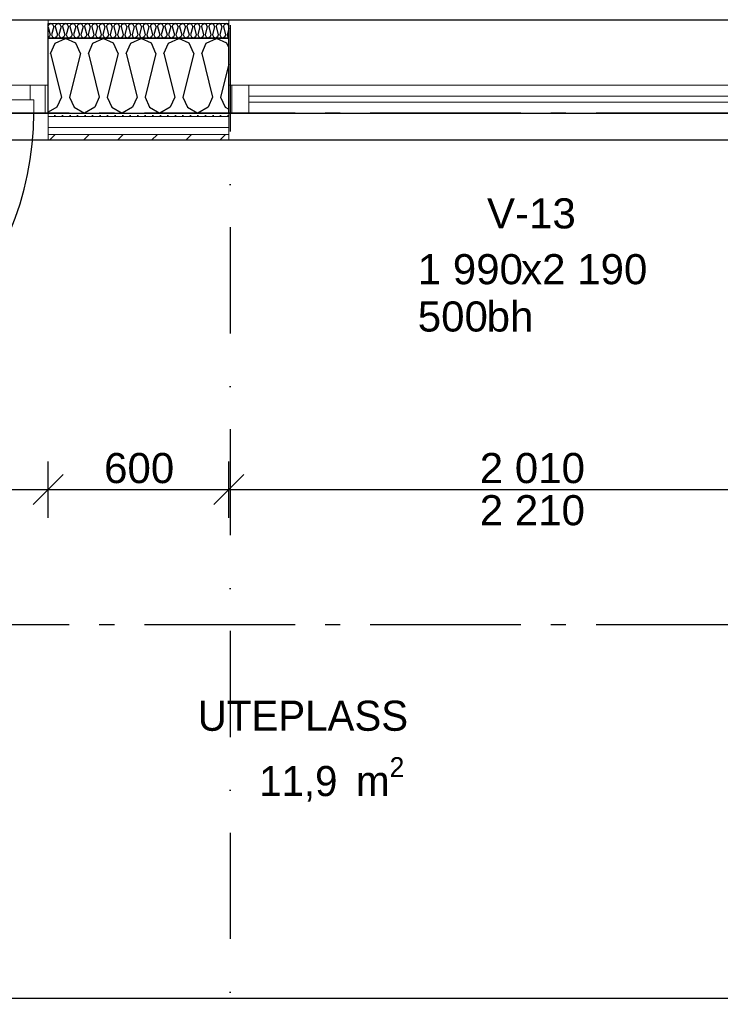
# Model space of a CAD drawing. Header units: millimetres. Extents: x -5000 to 341424, y -9235 to 550260.
# Tile 21 of 236: x 282870 to 285198, y 346511 to 349781. Entities that reach past the tile are written whole.
import ezdxf
from ezdxf.enums import TextEntityAlignment as Align

# ---------------------------------------------------------------- set-up
doc = ezdxf.new("R2010")
doc.units = ezdxf.units.MM
doc.header["$LTSCALE"] = 0.5
doc.header["$MEASUREMENT"] = 0
for name, pattern in [('Akselinje', [1500, 1000, -200, 100, -200]), ('Over snittplan', [260, 150, -50, 10, -50]), ('PLINE', [0]), ('Prikk & stiplet', [1340.555525, 705.555534, -352.777767, 0, -282.222223])]:
    doc.linetypes.add(name, pattern=pattern)
for name, color, linetype in [('232- Ikke-bærende yttervegger (Skravur)(Nye konstruksjoner)', 7, 'Continuous'), ('232- Ikke-bærende yttervegger(Nye konstruksjoner)', 7, 'Continuous'), ('244- Vinduer_ dører_ foldevegger(Nye konstruksjoner)', 7, 'Continuous'), ('255- Gulvoverflate(Nye konstruksjoner)', 7, 'Continuous'), ('82-- Modullinjer(Nye konstruksjoner)', 7, 'Continuous'), ('842-M___1_50 Målsetting bygning', 7, 'Continuous'), ('852- Snittmarkør', 7, 'Continuous'), ('852- Teknisk_symbolsk informasjon_ bygning(Nye konstruksjoner)', 7, 'Continuous'), ('862- M___Nettoareal(Nye konstruksjoner)', 7, 'Continuous'), ('862- M___Nettoareal(Polylinje)(Nye konstruksjoner)', 7, 'Continuous'), ('862- M___Nettoareal(Tekst)(Nye konstruksjoner)', 7, 'Continuous')]:
    doc.layers.add(name, color=color, linetype=linetype)
for name, color, linetype, lineweight in [('234- Vinduer_ dører_ porter(Nye konstruksjoner)', 7, 'Continuous', 0), ('235- Utvendig kledning og overflate(Nye konstruksjoner)', 7, 'Continuous', 0), ('236- Innvendig kledning og overflate(Nye konstruksjoner)', 7, 'Continuous', 0)]:
    doc.layers.add(name, color=color, linetype=linetype, lineweight=lineweight)
doc.styles.add('GENERATED_STYLE_1', font='txt')
doc.styles.add('GENERATED_STYLE_3', font='arial.ttf')
doc.styles.add('GENERATED_STYLE_5', font='arial.ttf')
doc.dimstyles.new('GENERATED_STYLE__2', dxfattribs={"dimtxt": 100, "dimasz": 95, "dimexe": 0.18, "dimexo": 0.0625, "dimgap": 0, "dimtad": 1, "dimtih": 1, "dimtoh": 1, "dimdec": 0, "dimzin": 0, "dimdsep": 46, "dimtxsty": 'GENERATED_STYLE_3', "dimblk": 'ARROWHEAD_6', "dimblk1": 'ARROWHEAD_6', "dimblk2": 'ARROWHEAD_6', "dimcen": 0.09, "dimse1": 1, "dimse2": 1, "dimclrd": 256, "dimclre": 256, "dimclrt": 256, "dimadec": 1, "dimazin": 0, "dimtfac": 1, "dimtdec": 4, "dimtmove": 0, "dimatfit": 3, "dimfxl": 1, "dimtolj": 1, "dimtzin": 0, "dimarcsym": 0})
pattern_1 = [(0, (0, 0), (0, 43.30127), [0, -25]), (0, (12.5, 21.65), (0, 43.30127), [0, -25])]

# ---------------------------------------------------------------- blocks, each defined once
blk = doc.blocks.new('LEILIGHET 4__1', base_point=(283768.6, 348580.7))
at = {"layer": '862- M___Nettoareal(Polylinje)(Nye konstruksjoner)', "flags": 128}
blk.add_lwpolyline([(286041, 356380.7), (277911, 356380.7), (277911, 348080.7), (281226, 348080.7), (281226, 349780.7), (286041, 349780.7)], close=True, dxfattribs=at)
at = {"layer": '862- M___Nettoareal(Tekst)(Nye konstruksjoner)', "style": 'GENERATED_STYLE_1'}
for tag, p in [('DUMMY_861', (280027.5, 358559.6)), ('ROOM_NAME', (279287.3, 358509.7)), ('DUMMY_862', (279287.3, 358371.3))]:
    blk.add_attdef(tag, text='', height=100, dxfattribs=at).set_placement(p, align=Align.TOP_LEFT)
blk = doc.blocks.new('UTEPLASS__27', base_point=(283776.8, 347380.7))
at = {"layer": '862- M___Nettoareal(Polylinje)(Nye konstruksjoner)', "linetype": 'PLINE', "flags": 128}
blk.add_lwpolyline([(285803, 349380.7), (281626, 349380.7), (281626, 346530.7), (285803, 346530.7)], close=True, dxfattribs=at)
at = {"layer": '862- M___Nettoareal(Tekst)(Nye konstruksjoner)', "insert": (283665.6, 347331.4), "char_height": 100, "attachment_point": 1, "style": 'GENERATED_STYLE_1'}
blk.add_mtext('\\A1;{\\pql;\\pt0,2300;\\fAvenir Light|b0|i0|c0|p0;\\W1.000000;11,9\\fAvenir Light|b0|i0|c0|p0;\\W1.000000;\\A1{\\H.66x;\\S^  ;}\\fAvenir Light|b0|i0|c0|p0;\\W1.000000; m\\fAvenir Light|b0|i0|c0|p0;\\W1.000000;\\A1{\\H.66x;\\S2^  ;}}', dxfattribs=at)
at = {"layer": '862- M___Nettoareal(Tekst)(Nye konstruksjoner)', "style": 'GENERATED_STYLE_1'}
for tag, p in [('DUMMY_861', (284091.6, 347568.9)), ('ROOM_NAME', (283461.9, 347519.1)), ('DUMMY_862', (283461.9, 347380.7))]:
    blk.add_attdef(tag, text='', height=100, dxfattribs=at).set_placement(p, align=Align.TOP_LEFT)
blk = doc.blocks.new('*X383')
at = {"layer": '232- Ikke-bærende yttervegger (Skravur)(Nye konstruksjoner)', "linetype": 'PLINE'}
for p, q in [((282965, 349759.5), (282967.3, 349764.5)), ((282967.3, 349764.5), (282973.9, 349767.7)), ((282980.6, 349764.5), (282973.9, 349767.7)), ((282983.5, 349758), (282980.6, 349764.5)), ((282988.6, 349758), (282991.6, 349764.5)), ((282991.6, 349764.5), (282998.2, 349767.7)), ((283004.9, 349764.5), (282998.2, 349767.7)), ((283007.8, 349758), (283004.9, 349764.5)), ((283012.9, 349758), (283015.9, 349764.5)), ((283015.9, 349764.5), (283022.5, 349767.7)), ((283029.1, 349764.5), (283022.5, 349767.7)), ((283032.1, 349758), (283029.1, 349764.5)), ((283037.2, 349758), (283040.2, 349764.5)), ((283040.2, 349764.5), (283046.8, 349767.7)), ((283053.4, 349764.5), (283046.8, 349767.7)), ((283056.4, 349758), (283053.4, 349764.5)), ((283061.5, 349758), (283064.4, 349764.5)), ((283064.4, 349764.5), (283071.1, 349767.7)), ((283077.7, 349764.5), (283071.1, 349767.7)), ((283080.7, 349758), (283077.7, 349764.5)), ((283085.8, 349758), (283088.7, 349764.5)), ((283088.7, 349764.5), (283095.4, 349767.7)), ((283102, 349764.5), (283095.4, 349767.7)), ((283104.9, 349758), (283102, 349764.5)), ((283110, 349758), (283113, 349764.5)), ((283113, 349764.5), (283119.6, 349767.7)), ((283126.3, 349764.5), (283119.6, 349767.7)), ((283129.2, 349758), (283126.3, 349764.5)), ((283134.3, 349758), (283137.3, 349764.5)), ((283137.3, 349764.5), (283143.9, 349767.7)), ((283150.5, 349764.5), (283143.9, 349767.7)), ((283153.5, 349758), (283150.5, 349764.5)), ((283158.6, 349758), (283161.6, 349764.5)), ((283161.6, 349764.5), (283168.2, 349767.7)), ((283174.8, 349764.5), (283168.2, 349767.7)), ((283177.8, 349758), (283174.8, 349764.5)), ((283182.9, 349758), (283185.8, 349764.5)), ((283185.8, 349764.5), (283192.5, 349767.7)), ((283199.1, 349764.5), (283192.5, 349767.7)), ((283202.1, 349758), (283199.1, 349764.5)), ((283207.2, 349758), (283210.1, 349764.5)), ((283210.1, 349764.5), (283216.8, 349767.7)), ((283223.4, 349764.5), (283216.8, 349767.7)), ((283226.4, 349758), (283223.4, 349764.5)), ((283231.5, 349758), (283234.4, 349764.5)), ((283234.4, 349764.5), (283241, 349767.7)), ((283247.7, 349764.5), (283241, 349767.7)), ((283250.6, 349758), (283247.7, 349764.5)), ((283255.7, 349758), (283258.7, 349764.5)), ((283258.7, 349764.5), (283265.3, 349767.7)), ((283272, 349764.5), (283265.3, 349767.7)), ((283274.9, 349758), (283272, 349764.5)), ((283280, 349758), (283283, 349764.5)), ((283283, 349764.5), (283289.6, 349767.7)), ((283296.2, 349764.5), (283289.6, 349767.7)), ((283299.2, 349758), (283296.2, 349764.5)), ((283304.3, 349758), (283307.3, 349764.5)), ((283307.3, 349764.5), (283313.9, 349767.7)), ((283320.5, 349764.5), (283313.9, 349767.7)), ((283323.5, 349758), (283320.5, 349764.5)), ((283328.6, 349758), (283331.5, 349764.5)), ((283331.5, 349764.5), (283338.2, 349767.7)), ((283344.8, 349764.5), (283338.2, 349767.7)), ((283347.8, 349758), (283344.8, 349764.5)), ((283352.9, 349758), (283355.8, 349764.5)), ((283355.8, 349764.5), (283362.4, 349767.7)), ((283369.1, 349764.5), (283362.4, 349767.7)), ((283372, 349758), (283369.1, 349764.5)), ((283377.1, 349758), (283380.1, 349764.5)), ((283380.1, 349764.5), (283386.7, 349767.7)), ((283393.4, 349764.5), (283386.7, 349767.7)), ((283396.3, 349758), (283393.4, 349764.5)), ((283401.4, 349758), (283404.4, 349764.5)), ((283404.4, 349764.5), (283411, 349767.7)), ((283417.6, 349764.5), (283411, 349767.7)), ((283420.6, 349758), (283417.6, 349764.5)), ((283425.7, 349758), (283428.7, 349764.5)), ((283428.7, 349764.5), (283435.3, 349767.7)), ((283441.9, 349764.5), (283435.3, 349767.7)), ((283444.9, 349758), (283441.9, 349764.5)), ((283450, 349758), (283452.9, 349764.5)), ((283452.9, 349764.5), (283459.6, 349767.7)), ((283466.2, 349764.5), (283459.6, 349767.7)), ((283469.2, 349758), (283466.2, 349764.5)), ((283474.3, 349758), (283477.2, 349764.5)), ((283477.2, 349764.5), (283483.9, 349767.7)), ((283490.5, 349764.5), (283483.9, 349767.7)), ((283493.4, 349758), (283490.5, 349764.5)), ((283498.5, 349758), (283501.5, 349764.5)), ((283501.5, 349764.5), (283508.1, 349767.7)), ((283514.8, 349764.5), (283508.1, 349767.7)), ((283517.7, 349758), (283514.8, 349764.5)), ((283522.8, 349758), (283525.8, 349764.5)), ((283525.8, 349764.5), (283532.4, 349767.7)), ((283539, 349764.5), (283532.4, 349767.7)), ((283542, 349758), (283539, 349764.5)), ((283547.1, 349758), (283550.1, 349764.5)), ((283550.1, 349764.5), (283556.7, 349767.7)), ((283563.3, 349764.5), (283556.7, 349767.7)), ((283565, 349760.9), (283563.3, 349764.5)), ((282965, 349755.4), (282971.4, 349729.9)), ((282971.4, 349729.9), (282968.4, 349723.4)), ((282983.5, 349758), (282976.5, 349729.9)), ((282976.5, 349729.9), (282979.5, 349723.4)), ((282988.6, 349758), (282995.7, 349729.9)), ((282995.7, 349729.9), (282992.7, 349723.4)), ((283007.8, 349758), (283000.8, 349729.9)), ((283000.8, 349729.9), (283003.7, 349723.4)), ((283012.9, 349758), (283020, 349729.9)), ((283020, 349729.9), (283017, 349723.4)), ((283032.1, 349758), (283025.1, 349729.9)), ((283025.1, 349729.9), (283028, 349723.4)), ((283037.2, 349758), (283044.2, 349729.9)), ((283044.2, 349729.9), (283041.3, 349723.4)), ((283056.4, 349758), (283049.3, 349729.9)), ((283049.3, 349729.9), (283052.3, 349723.4)), ((283061.5, 349758), (283068.5, 349729.9)), ((283068.5, 349729.9), (283065.6, 349723.4)), ((283080.7, 349758), (283073.6, 349729.9)), ((283073.6, 349729.9), (283076.6, 349723.4)), ((283085.8, 349758), (283092.8, 349729.9)), ((283092.8, 349729.9), (283089.8, 349723.4)), ((283104.9, 349758), (283097.9, 349729.9)), ((283097.9, 349729.9), (283100.9, 349723.4)), ((283110, 349758), (283117.1, 349729.9)), ((283117.1, 349729.9), (283114.1, 349723.4)), ((283129.2, 349758), (283122.2, 349729.9)), ((283122.2, 349729.9), (283125.1, 349723.4)), ((283134.3, 349758), (283141.4, 349729.9)), ((283141.4, 349729.9), (283138.4, 349723.4)), ((283153.5, 349758), (283146.5, 349729.9)), ((283146.5, 349729.9), (283149.4, 349723.4)), ((283158.6, 349758), (283165.6, 349729.9)), ((283165.6, 349729.9), (283162.7, 349723.4)), ((283177.8, 349758), (283170.7, 349729.9)), ((283170.7, 349729.9), (283173.7, 349723.4)), ((283182.9, 349758), (283189.9, 349729.9)), ((283189.9, 349729.9), (283187, 349723.4)), ((283202.1, 349758), (283195, 349729.9)), ((283195, 349729.9), (283198, 349723.4)), ((283207.2, 349758), (283214.2, 349729.9)), ((283214.2, 349729.9), (283211.3, 349723.4)), ((283226.4, 349758), (283219.3, 349729.9)), ((283219.3, 349729.9), (283222.3, 349723.4)), ((283231.5, 349758), (283238.5, 349729.9)), ((283238.5, 349729.9), (283235.5, 349723.4)), ((283250.6, 349758), (283243.6, 349729.9)), ((283243.6, 349729.9), (283246.6, 349723.4)), ((283255.7, 349758), (283262.8, 349729.9)), ((283262.8, 349729.9), (283259.8, 349723.4)), ((283274.9, 349758), (283267.9, 349729.9)), ((283267.9, 349729.9), (283270.8, 349723.4)), ((283280, 349758), (283287.1, 349729.9)), ((283287.1, 349729.9), (283284.1, 349723.4)), ((283299.2, 349758), (283292.2, 349729.9)), ((283292.2, 349729.9), (283295.1, 349723.4)), ((283304.3, 349758), (283311.3, 349729.9)), ((283311.3, 349729.9), (283308.4, 349723.4)), ((283323.5, 349758), (283316.4, 349729.9)), ((283316.4, 349729.9), (283319.4, 349723.4)), ((283328.6, 349758), (283335.6, 349729.9)), ((283335.6, 349729.9), (283332.7, 349723.4)), ((283347.8, 349758), (283340.7, 349729.9)), ((283340.7, 349729.9), (283343.7, 349723.4)), ((283352.9, 349758), (283359.9, 349729.9)), ((283359.9, 349729.9), (283356.9, 349723.4)), ((283372, 349758), (283365, 349729.9)), ((283365, 349729.9), (283368, 349723.4)), ((283377.1, 349758), (283384.2, 349729.9)), ((283384.2, 349729.9), (283381.2, 349723.4)), ((283396.3, 349758), (283389.3, 349729.9)), ((283389.3, 349729.9), (283392.2, 349723.4)), ((283401.4, 349758), (283408.5, 349729.9)), ((283408.5, 349729.9), (283405.5, 349723.4)), ((283420.6, 349758), (283413.6, 349729.9)), ((283413.6, 349729.9), (283416.5, 349723.4)), ((283425.7, 349758), (283432.7, 349729.9)), ((283432.7, 349729.9), (283429.8, 349723.4)), ((283444.9, 349758), (283437.8, 349729.9)), ((283437.8, 349729.9), (283440.8, 349723.4)), ((283450, 349758), (283457, 349729.9)), ((283457, 349729.9), (283454.1, 349723.4)), ((283469.2, 349758), (283462.1, 349729.9)), ((283462.1, 349729.9), (283465.1, 349723.4)), ((283474.3, 349758), (283481.3, 349729.9)), ((283481.3, 349729.9), (283478.3, 349723.4)), ((283493.4, 349758), (283486.4, 349729.9)), ((283486.4, 349729.9), (283489.4, 349723.4)), ((283498.5, 349758), (283505.6, 349729.9)), ((283505.6, 349729.9), (283502.6, 349723.4)), ((283517.7, 349758), (283510.7, 349729.9)), ((283510.7, 349729.9), (283513.6, 349723.4)), ((283522.8, 349758), (283529.9, 349729.9)), ((283529.9, 349729.9), (283526.9, 349723.4)), ((283542, 349758), (283535, 349729.9)), ((283535, 349729.9), (283537.9, 349723.4)), ((283547.1, 349758), (283554.1, 349729.9)), ((283554.1, 349729.9), (283551.2, 349723.4)), ((283565, 349752.9), (283559.3, 349729.9)), ((283559.3, 349729.9), (283562.2, 349723.4)), ((282968.4, 349723.4), (282965, 349721.5)), ((282979.5, 349723.4), (282986.1, 349719.7)), ((282992.7, 349723.4), (282986.1, 349719.7)), ((283003.7, 349723.4), (283010.4, 349719.7)), ((283017, 349723.4), (283010.4, 349719.7)), ((283028, 349723.4), (283034.7, 349719.7)), ((283041.3, 349723.4), (283034.7, 349719.7)), ((283052.3, 349723.4), (283058.9, 349719.7)), ((283065.6, 349723.4), (283058.9, 349719.7)), ((283076.6, 349723.4), (283083.2, 349719.7)), ((283089.8, 349723.4), (283083.2, 349719.7)), ((283100.9, 349723.4), (283107.5, 349719.7)), ((283114.1, 349723.4), (283107.5, 349719.7)), ((283125.1, 349723.4), (283131.8, 349719.7)), ((283138.4, 349723.4), (283131.8, 349719.7)), ((283149.4, 349723.4), (283156.1, 349719.7)), ((283162.7, 349723.4), (283156.1, 349719.7)), ((283173.7, 349723.4), (283180.3, 349719.7)), ((283187, 349723.4), (283180.3, 349719.7)), ((283198, 349723.4), (283204.6, 349719.7)), ((283211.3, 349723.4), (283204.6, 349719.7)), ((283222.3, 349723.4), (283228.9, 349719.7)), ((283235.5, 349723.4), (283228.9, 349719.7)), ((283246.6, 349723.4), (283253.2, 349719.7)), ((283259.8, 349723.4), (283253.2, 349719.7)), ((283270.8, 349723.4), (283277.5, 349719.7)), ((283284.1, 349723.4), (283277.5, 349719.7)), ((283295.1, 349723.4), (283301.7, 349719.7)), ((283308.4, 349723.4), (283301.7, 349719.7)), ((283319.4, 349723.4), (283326, 349719.7)), ((283332.7, 349723.4), (283326, 349719.7)), ((283343.7, 349723.4), (283350.3, 349719.7)), ((283356.9, 349723.4), (283350.3, 349719.7)), ((283368, 349723.4), (283374.6, 349719.7)), ((283381.2, 349723.4), (283374.6, 349719.7)), ((283392.2, 349723.4), (283398.9, 349719.7)), ((283405.5, 349723.4), (283398.9, 349719.7)), ((283416.5, 349723.4), (283423.2, 349719.7)), ((283429.8, 349723.4), (283423.2, 349719.7)), ((283440.8, 349723.4), (283447.4, 349719.7)), ((283454.1, 349723.4), (283447.4, 349719.7)), ((283465.1, 349723.4), (283471.7, 349719.7)), ((283478.3, 349723.4), (283471.7, 349719.7)), ((283489.4, 349723.4), (283496, 349719.7)), ((283502.6, 349723.4), (283496, 349719.7)), ((283513.6, 349723.4), (283520.3, 349719.7)), ((283526.9, 349723.4), (283520.3, 349719.7)), ((283537.9, 349723.4), (283544.6, 349719.7)), ((283551.2, 349723.4), (283544.6, 349719.7)), ((283562.2, 349723.4), (283565, 349721.8))]:
    blk.add_line(p, q, dxfattribs=at)
blk = doc.blocks.new('*X386')
at = {"layer": '232- Ikke-bærende yttervegger (Skravur)(Nye konstruksjoner)', "linetype": 'PLINE'}
for p, q in [((282973, 349668.9), (282988.3, 349702.5)), ((282988.3, 349702.5), (283022.5, 349718.7)), ((283056.8, 349702.5), (283022.5, 349718.7)), ((283072.1, 349668.9), (283056.8, 349702.5)), ((283098.4, 349668.9), (283113.7, 349702.5)), ((283113.7, 349702.5), (283148, 349718.7)), ((283182.2, 349702.5), (283148, 349718.7)), ((283197.5, 349668.9), (283182.2, 349702.5)), ((283223.9, 349668.9), (283239.2, 349702.5)), ((283239.2, 349702.5), (283273.4, 349718.7)), ((283307.7, 349702.5), (283273.4, 349718.7)), ((283323, 349668.9), (283307.7, 349702.5)), ((283349.3, 349668.9), (283364.6, 349702.5)), ((283364.6, 349702.5), (283398.9, 349718.7)), ((283433.1, 349702.5), (283398.9, 349718.7)), ((283448.4, 349668.9), (283433.1, 349702.5)), ((283474.8, 349668.9), (283490.1, 349702.5)), ((283490.1, 349702.5), (283524.3, 349718.7)), ((283558.6, 349702.5), (283524.3, 349718.7)), ((283565, 349688.4), (283558.6, 349702.5)), ((282973, 349668.9), (283009.3, 349523.4)), ((283072.1, 349668.9), (283035.7, 349523.4)), ((283098.4, 349668.9), (283134.8, 349523.4)), ((283197.5, 349668.9), (283161.1, 349523.4)), ((283223.9, 349668.9), (283260.2, 349523.4)), ((283323, 349668.9), (283286.6, 349523.4)), ((283349.3, 349668.9), (283385.7, 349523.4)), ((283448.4, 349668.9), (283412, 349523.4)), ((283474.8, 349668.9), (283511.1, 349523.4)), ((283565, 349633.4), (283537.5, 349523.4)), ((283009.3, 349523.4), (282994, 349489.8)), ((283035.7, 349523.4), (283051, 349489.8)), ((283134.8, 349523.4), (283119.5, 349489.8)), ((283161.1, 349523.4), (283176.4, 349489.8)), ((283260.2, 349523.4), (283245, 349489.8)), ((283286.6, 349523.4), (283301.9, 349489.8)), ((283385.7, 349523.4), (283370.4, 349489.8)), ((283412, 349523.4), (283427.3, 349489.8)), ((283511.1, 349523.4), (283495.9, 349489.8)), ((283537.5, 349523.4), (283552.8, 349489.8)), ((282994, 349489.8), (282965, 349473.6)), ((283051, 349489.8), (283085.2, 349470.7)), ((283119.5, 349489.8), (283085.2, 349470.7)), ((283176.4, 349489.8), (283210.7, 349470.7)), ((283245, 349489.8), (283210.7, 349470.7)), ((283301.9, 349489.8), (283336.1, 349470.7)), ((283370.4, 349489.8), (283336.1, 349470.7)), ((283427.3, 349489.8), (283461.6, 349470.7)), ((283495.9, 349489.8), (283461.6, 349470.7)), ((283552.8, 349489.8), (283565, 349483))]:
    blk.add_line(p, q, dxfattribs=at)
blk = doc.blocks.new('Vindustempel[59]', base_point=(284570, 349780.7))
at = {"layer": '852- Teknisk_symbolsk informasjon_ bygning(Nye konstruksjoner)', "char_height": 100, "attachment_point": 1, "style": 'GENERATED_STYLE_3'}
for s, insert in [('\\A1;{\\pql;\\pt0,50;\\fArial|b0|i0|c0|p0;\\W1.000000;1\xa0990\\fArial|b0|i0|c0|p0;\\W1.000000;\\A1{\\H.66x;\\S^  ;}\\fArial|b0|i0|c0|p0;\\W1.000000;\\fArial|b0|i0|c0|p0;\\W1.000000;\\A1{\\H.66x;\\S^  ;}}', (284192.5, 349002.1)), ('\\A1;{\\pql;\\pt0,50;\\fArial|b0|i0|c0|p0;\\W1.000000;x2\xa0190\\fArial|b0|i0|c0|p0;\\W1.000000;\\A1{\\H.66x;\\S^  ;}\\fArial|b0|i0|c0|p0;\\W1.000000;\\fArial|b0|i0|c0|p0;\\W1.000000;\\A1{\\H.66x;\\S^  ;}}', (284535.7, 349002.1)), ('\\A1;{\\pql;\\pt0,50;\\fArial|b0|i0|c0|p0;\\W1.000000;500\\fArial|b0|i0|c0|p0;\\W1.000000;\\A1{\\H.66x;\\S^  ;}\\fArial|b0|i0|c0|p0;\\W1.000000;\\fArial|b0|i0|c0|p0;\\W1.000000;\\A1{\\H.66x;\\S^  ;}}', (284192.5, 348845))]:
    blk.add_mtext(s, dxfattribs=dict(at, insert=insert))
at = {"layer": '852- Teknisk_symbolsk informasjon_ bygning(Nye konstruksjoner)', "style": 'GENERATED_STYLE_3'}
blk.add_attdef('AC_WIDO_ID', text='', height=100, dxfattribs=at).set_placement((284570, 349057.5), align=Align.BOTTOM_CENTER)
for tag, p in [('DUMMY_233', (284116.3, 349025)), ('DUMMY_235', (284116.3, 348867.8))]:
    blk.add_attdef(tag, text='', height=100, dxfattribs=at).set_placement(p, align=Align.TOP_RIGHT)
for tag, p in [('DUMMY_234', (284947.5, 349025)), ('strSillSuffix', (284421.3, 348845))]:
    blk.add_attdef(tag, text='', height=100, dxfattribs=at).set_placement(p, align=Align.TOP_LEFT)
blk = doc.blocks.new('Vindu[36]')
at = {"layer": '234- Vinduer_ dører_ porter(Nye konstruksjoner)', "linetype": 'PLINE'}
for p, q in [((285575, 349780.7), (283565, 349780.7)), ((283565, 349562.7), (283575, 349562.7)), ((283575, 349562.7), (283631, 349562.7)), ((283575, 349562.7), (283575, 349470.7)), ((283631, 349562.7), (283631, 349470.7)), ((283631, 349562.7), (285509, 349562.7)), ((285509, 349470.7), (285509, 349562.7)), ((285509, 349562.7), (285565, 349562.7)), ((285565, 349562.7), (285575, 349562.7)), ((285565, 349562.7), (285565, 349470.7)), ((283631, 349526.7), (285509, 349526.7)), ((285509, 349506.7), (283631, 349506.7)), ((283575, 349470.7), (283565, 349470.7)), ((283631, 349470.7), (283575, 349470.7)), ((285509, 349470.7), (283631, 349470.7)), ((285565, 349470.7), (285509, 349470.7)), ((285575, 349470.7), (285565, 349470.7)), ((285575, 349380.7), (283565, 349380.7))]:
    blk.add_line(p, q, dxfattribs=at)
at = {"layer": '235- Utvendig kledning og overflate(Nye konstruksjoner)', "linetype": 'PLINE'}
for p, q in [((283565, 349458.7), (283565, 349470.7)), ((285575, 349458.7), (285575, 349470.7)), ((283565, 349422.7), (283565, 349458.7)), ((285575, 349422.7), (285575, 349458.7)), ((283565, 349399.7), (283565, 349422.7)), ((283565, 349380.7), (283565, 349399.7)), ((285575, 349399.7), (285575, 349422.7)), ((285575, 349380.7), (285575, 349399.7))]:
    blk.add_line(p, q, dxfattribs=at)
at = {"layer": '236- Innvendig kledning og overflate(Nye konstruksjoner)', "linetype": 'PLINE'}
for p, q in [((283565, 349767.7), (283565, 349780.7)), ((285575, 349767.7), (285575, 349780.7)), ((283565, 349718.7), (283565, 349719.7)), ((285575, 349718.7), (285575, 349719.7))]:
    blk.add_line(p, q, dxfattribs=at)
at = {"layer": '244- Vinduer_ dører_ foldevegger(Nye konstruksjoner)', "linetype": 'PLINE'}
for p, q in [((283565, 349719.7), (283565, 349767.7)), ((285575, 349719.7), (285575, 349767.7)), ((283565, 349562.7), (283565, 349718.7)), ((285575, 349562.7), (285575, 349718.7)), ((283565, 349470.7), (283565, 349562.7)), ((283565, 349470.7), (283565, 349562.7)), ((285575, 349470.7), (285575, 349562.7)), ((285575, 349470.7), (285575, 349562.7))]:
    blk.add_line(p, q, dxfattribs=at)
at = {"layer": '852- Teknisk_symbolsk informasjon_ bygning(Nye konstruksjoner)'}
ref = blk.add_blockref('Vindustempel[59]', (284570, 349780.7), dxfattribs=at)
ref.add_attrib('AC_WIDO_ID', 'V-13', dxfattribs={"color": 7, "height": 100, "style": 'GENERATED_STYLE_3'}).set_placement((284570, 349057.5), align=Align.BOTTOM_CENTER)
ref.add_attrib('strSillSuffix', 'bh', dxfattribs={"color": 7, "height": 100, "style": 'GENERATED_STYLE_3'}).set_placement((284421.3, 348845), align=Align.TOP_LEFT)
blk = doc.blocks.new('Dørstempel[60]', base_point=(282410, 349780.7))
at = {"layer": '852- Teknisk_symbolsk informasjon_ bygning(Nye konstruksjoner)', "char_height": 100, "attachment_point": 1, "style": 'GENERATED_STYLE_3'}
for s, insert in [('\\A1;{\\pql;\\pt0,50;\\fArial|b0|i0|c0|p0;\\W1.000000;1\xa0090\\fArial|b0|i0|c0|p0;\\W1.000000;\\A1{\\H.66x;\\S^  ;}\\fArial|b0|i0|c0|p0;\\W1.000000;\\fArial|b0|i0|c0|p0;\\W1.000000;\\A1{\\H.66x;\\S^  ;}}', (282032.5, 349042)), ('\\A1;{\\pql;\\pt0,50;\\fArial|b0|i0|c0|p0;\\W1.000000;x2\xa0690\\fArial|b0|i0|c0|p0;\\W1.000000;\\A1{\\H.66x;\\S^  ;}\\fArial|b0|i0|c0|p0;\\W1.000000;\\fArial|b0|i0|c0|p0;\\W1.000000;\\A1{\\H.66x;\\S^  ;}}', (282375.7, 349042))]:
    blk.add_mtext(s, dxfattribs=dict(at, insert=insert))
at = {"layer": '852- Teknisk_symbolsk informasjon_ bygning(Nye konstruksjoner)', "style": 'GENERATED_STYLE_3'}
blk.add_attdef('AC_WIDO_ID', text='', height=100, dxfattribs=at).set_placement((282410, 349097.4), align=Align.BOTTOM_CENTER)
for tag, p in [('DUMMY_228', (281956.3, 349064.8)), ('DUMMY_230', (281956.3, 348907.7)), ('DUMMY_232', (281956.3, 348750.6))]:
    blk.add_attdef(tag, text='', height=100, dxfattribs=at).set_placement(p, align=Align.TOP_RIGHT)
for tag, p in [('DUMMY_229', (282787.5, 349064.8)), ('DUMMY_231', (282032.5, 348907.7)), ('DUMMY_233', (282032.5, 348750.6))]:
    blk.add_attdef(tag, text='', height=100, dxfattribs=at).set_placement(p, align=Align.TOP_LEFT)
blk = doc.blocks.new('Dør[19]')
at = {"layer": '234- Vinduer_ dører_ porter(Nye konstruksjoner)', "linetype": 'PLINE'}
for p, q in [((282965, 349780.7), (281855, 349780.7)), ((281865, 349562.7), (281855, 349562.7)), ((281855, 349470.7), (281855, 349562.7)), ((281865, 349562.7), (281865, 349470.7)), ((281915, 349562.7), (281865, 349562.7)), ((281915, 349562.7), (282905, 349562.7)), ((281915, 349514.7), (281915, 349562.7)), ((282905, 349562.7), (282905, 349514.7)), ((282955, 349562.7), (282905, 349562.7)), ((282955, 349562.7), (282965, 349562.7)), ((282955, 349470.7), (282955, 349562.7)), ((282965, 349470.7), (282965, 349562.7)), ((281903, 349470.7), (281903, 349514.7)), ((281903, 349514.7), (281915, 349514.7)), ((282905, 349514.7), (281915, 349514.7)), ((282905, 349514.7), (282917, 349514.7)), ((282917, 349514.7), (282917, 349470.7)), ((281865, 349470.7), (281855, 349470.7)), ((281865, 349470.7), (281903, 349470.7)), ((281903, 349370.7), (281903, 349470.7)), ((281903, 349470.7), (281947, 349470.7)), ((281947, 349470.7), (281947, 349370.7)), ((282917, 349470.7), (282955, 349470.7)), ((282955, 349470.7), (282965, 349470.7)), ((282965, 349380.7), (281855, 349380.7)), ((281947, 349370.7), (281903, 349370.7)), ((281925, 348556.7), (281925, 349370.7)), ((281903, 348456.7), (281903, 348556.7)), ((281903, 348556.7), (281947, 348556.7)), ((281947, 348556.7), (281947, 348456.7)), ((281947, 348456.7), (281903, 348456.7))]:
    blk.add_line(p, q, dxfattribs=at)
at = {"layer": '234- Vinduer_ dører_ porter(Nye konstruksjoner)', "linetype": 'PLINE', "flags": 128}
for points in [[(281903, 348556.7), (281903, 349370.7), (281925, 349370.7), (281925, 348556.7)], [(281925, 348556.7), (281925, 349370.7), (281947, 349370.7), (281947, 348556.7)]]:
    blk.add_lwpolyline(points, close=True, dxfattribs=at)
at = {"layer": '235- Utvendig kledning og overflate(Nye konstruksjoner)', "linetype": 'PLINE'}
for p, q in [((281855, 349458.7), (281855, 349470.7)), ((282965, 349458.7), (282965, 349470.7)), ((281855, 349422.7), (281855, 349458.7)), ((282965, 349422.7), (282965, 349458.7)), ((281855, 349399.7), (281855, 349422.7)), ((281855, 349380.7), (281855, 349399.7)), ((282965, 349399.7), (282965, 349422.7)), ((282965, 349380.7), (282965, 349399.7))]:
    blk.add_line(p, q, dxfattribs=at)
at = {"layer": '236- Innvendig kledning og overflate(Nye konstruksjoner)', "linetype": 'PLINE'}
for p, q in [((281855, 349767.7), (281855, 349780.7)), ((282965, 349767.7), (282965, 349780.7)), ((281855, 349718.7), (281855, 349719.7)), ((282965, 349718.7), (282965, 349719.7))]:
    blk.add_line(p, q, dxfattribs=at)
at = {"layer": '244- Vinduer_ dører_ foldevegger(Nye konstruksjoner)', "linetype": 'PLINE'}
for p, q in [((281855, 349719.7), (281855, 349767.7)), ((282965, 349719.7), (282965, 349767.7)), ((281855, 349562.7), (281855, 349718.7)), ((282965, 349562.7), (282965, 349718.7)), ((281855, 349470.7), (281855, 349562.7)), ((281855, 349470.7), (281855, 349562.7)), ((282965, 349470.7), (282965, 349562.7)), ((282965, 349470.7), (282965, 349562.7))]:
    blk.add_line(p, q, dxfattribs=at)
blk.add_arc((281903, 349470.7), 1014, 270, 0, dxfattribs=at)
at = {"layer": '852- Teknisk_symbolsk informasjon_ bygning(Nye konstruksjoner)'}
ref = blk.add_blockref('Dørstempel[60]', (282410, 349780.7), dxfattribs=at)
ref.add_attrib('AC_WIDO_ID', 'YD-03-2', dxfattribs={"color": 7, "height": 100, "style": 'GENERATED_STYLE_3'}).set_placement((282410, 349097.4), align=Align.BOTTOM_CENTER)
blk = doc.blocks.new('Standard grid marker[85]', base_point=(305734.8, 347770.7))
at = {"layer": '82-- Modullinjer(Nye konstruksjoner)', "linetype": 'Akselinje'}
blk.add_line((305534.8, 347770.7), (271734.8, 347770.7), dxfattribs=at)
at = {"layer": '82-- Modullinjer(Nye konstruksjoner)', "style": 'GENERATED_STYLE_5'}
for tag, p in [('AC_MarkerText_1_1', (271409.8, 347824.4)), ('AC_MarkerText_1_0', (305859.8, 347824.4))]:
    blk.add_attdef(tag, text='', height=100, rotation=360, dxfattribs=at).set_placement(p, align=Align.TOP_CENTER)
blk = doc.blocks.new('Standard grid marker[95]', base_point=(305734.8, 349470.7))
at = {"layer": '82-- Modullinjer(Nye konstruksjoner)', "linetype": 'Akselinje'}
blk.add_line((305534.8, 349470.7), (271734.8, 349470.7), dxfattribs=at)
at = {"layer": '82-- Modullinjer(Nye konstruksjoner)', "style": 'GENERATED_STYLE_5'}
for tag, p in [('AC_MarkerText_1_1', (271409.8, 349524.4)), ('AC_MarkerText_1_0', (305859.8, 349524.4))]:
    blk.add_attdef(tag, text='', height=100, rotation=360, dxfattribs=at).set_placement(p, align=Align.TOP_CENTER)
blk = doc.blocks.new('*D732')
at = {"layer": '842-M___1_50 Målsetting bygning', "linetype": 'PLINE'}
for p, q in [((281855, 348126.4), (281855, 348313.9)), ((282965, 348126.4), (282965, 348313.9)), ((281905, 348270.2), (281805, 348170.2)), ((283015, 348270.2), (282915, 348170.2)), ((281855, 348220.2), (282965, 348220.2))]:
    blk.add_line(p, q, dxfattribs=at)
at = {"layer": '842-M___1_50 Målsetting bygning', "char_height": 100, "attachment_point": 7, "style": 'GENERATED_STYLE_3'}
for s, insert in [('\\A1;{\\pql;\\fArial|b0|i0|c0|p0;\\W1.000000;1\xa0110}', (282243.5, 348240.2)), ('\\A1;{\\pql;\\fArial|b0|i0|c0|p0;\\W1.000000;2\xa0710}', (282238.4, 348100.2))]:
    blk.add_mtext(s, dxfattribs=dict(at, insert=insert))
blk = doc.blocks.new('ARROWHEAD_6')
at = {"linetype": 'Continuous'}
for p, q in [((-0.5, -0.5), (0.5, 0.5)), ((0, 0), (-1, 0))]:
    blk.add_line(p, q, dxfattribs=at)
blk = doc.blocks.new('*D733')
at = {"layer": '842-M___1_50 Målsetting bygning', "linetype": 'PLINE'}
for p, q in [((282965, 348126.4), (282965, 348313.9)), ((283565, 348126.4), (283565, 348313.9)), ((283015, 348270.2), (282915, 348170.2)), ((283615, 348270.2), (283515, 348170.2)), ((282965, 348220.2), (283565, 348220.2))]:
    blk.add_line(p, q, dxfattribs=at)
at = {"layer": '842-M___1_50 Målsetting bygning', "insert": (283150.6, 348240.2), "char_height": 100, "attachment_point": 7, "style": 'GENERATED_STYLE_3'}
blk.add_mtext('\\A1;{\\pql;\\fArial|b0|i0|c0|p0;\\W1.000000;600}', dxfattribs=at)
blk = doc.blocks.new('*D734')
at = {"layer": '842-M___1_50 Målsetting bygning', "linetype": 'PLINE'}
for p, q in [((283565, 348126.4), (283565, 348313.9)), ((285575, 348126.4), (285575, 348313.9)), ((283615, 348270.2), (283515, 348170.2)), ((285525, 348170.2), (285625, 348270.2)), ((283565, 348220.2), (285575, 348220.2)), ((285575, 348220.2), (285650, 348220.2))]:
    blk.add_line(p, q, dxfattribs=at)
at = {"layer": '842-M___1_50 Målsetting bygning', "char_height": 100, "attachment_point": 7, "style": 'GENERATED_STYLE_3'}
for s, insert in [('\\A1;{\\pql;\\fArial|b0|i0|c0|p0;\\W1.000000;2\xa0010}', (284398.4, 348240.2)), ('\\A1;{\\pql;\\fArial|b0|i0|c0|p0;\\W1.000000;2\xa0210}', (284398.4, 348100.2))]:
    blk.add_mtext(s, dxfattribs=dict(at, insert=insert))
blk = doc.blocks.new('*D873')
at = {"layer": '842-M___1_50 Målsetting bygning', "linetype": 'PLINE'}
for p, q in [((281536, 343394), (281536, 343206.5)), ((286041, 343394), (286041, 343206.5)), ((281486, 343250.2), (281586, 343350.2)), ((285991, 343250.2), (286091, 343350.2)), ((286041, 343300.2), (281536, 343300.2))]:
    blk.add_line(p, q, dxfattribs=at)
at = {"layer": '842-M___1_50 Målsetting bygning', "char_height": 100, "attachment_point": 7, "style": 'GENERATED_STYLE_3'}
for s, insert in [('\\A1;{\\pql;\\fArial|b0|i0|c0|p0;\\W1.000000;4\xa0505}', (283616.9, 343320.2)), ('\\A1;{\\pql;\\fArial|b0|i0|c0|p0;\\W1.000000;220}', (286036.6, 343320.2))]:
    blk.add_mtext(s, dxfattribs=dict(at, insert=insert))

msp = doc.modelspace()

# ---------------------------------------------------------------- hatches: boundary and pattern name
at = {"layer": '232- Ikke-bærende yttervegger (Skravur)(Nye konstruksjoner)', "linetype": 'Continuous'}
h = msp.add_hatch(dxfattribs=at)
h.set_pattern_fill('Prikker_tett', color=256, style=0, pattern_type=2)
h.set_pattern_definition(pattern_1)
h.paths.add_polyline_path([(282965, 349780.7), (282965, 349767.7), (283565, 349767.7), (283565, 349780.7)])
msp.add_hatch(color=256, dxfattribs=at).paths.add_polyline_path([(282965, 349718.7), (283565, 349718.7), (283565, 349719.7), (282965, 349719.7)])
h = msp.add_hatch(dxfattribs=at)
h.set_pattern_fill('Prikker_tett', color=256, style=0, pattern_type=2)
h.set_pattern_definition(pattern_1)
h.paths.add_polyline_path([(282965, 349458.7), (283565, 349458.7), (283565, 349470.7), (282965, 349470.7)])
h = msp.add_hatch(dxfattribs=at)
h.set_pattern_fill('Skrålinjer_2', color=256, style=0, pattern_type=2)
h.set_pattern_definition([(45, (0, 0), (-56.568542, 56.568542), [80, 0])])
h.paths.add_polyline_path([(283565, 349399.7), (282965, 349399.7), (282965, 349380.7), (283565, 349380.7)])

# ---------------------------------------------------------------- linework, layer by layer
at = {"layer": '232- Ikke-bærende yttervegger(Nye konstruksjoner)', "linetype": 'PLINE'}
for p, q in [((282965, 349719.7), (282965, 349767.7)), ((283565, 349719.7), (283565, 349767.7)), ((283565, 349719.7), (282965, 349719.7)), ((283565, 349718.7), (282965, 349718.7)), ((282965, 349562.7), (282965, 349718.7)), ((283565, 349562.7), (283565, 349718.7)), ((282965, 349470.7), (282965, 349562.7)), ((283565, 349470.7), (283565, 349562.7)), ((282965, 349470.7), (283565, 349470.7))]:
    msp.add_line(p, q, dxfattribs=at)
at = {"layer": '235- Utvendig kledning og overflate(Nye konstruksjoner)', "linetype": 'PLINE'}
for p, q in [((282965, 349458.7), (282965, 349470.7)), ((283565, 349458.7), (283565, 349470.7)), ((282965, 349458.7), (283565, 349458.7)), ((282965, 349422.7), (282965, 349458.7)), ((283565, 349422.7), (283565, 349458.7)), ((282965, 349422.7), (283565, 349422.7)), ((282965, 349399.7), (282965, 349422.7)), ((282965, 349399.7), (283565, 349399.7)), ((282965, 349380.7), (282965, 349399.7)), ((283565, 349399.7), (283565, 349422.7)), ((283565, 349380.7), (283565, 349399.7))]:
    msp.add_line(p, q, dxfattribs=at)
at = {"layer": '235- Utvendig kledning og overflate(Nye konstruksjoner)', "linetype": 'PLINE', "flags": 128}
msp.add_lwpolyline([(282965, 349380.7), (283565, 349380.7)], dxfattribs=at)
at = {"layer": '236- Innvendig kledning og overflate(Nye konstruksjoner)', "linetype": 'PLINE'}
for p, q in [((282965, 349767.7), (282965, 349780.7)), ((283565, 349767.7), (282965, 349767.7)), ((283565, 349767.7), (283565, 349780.7)), ((282965, 349718.7), (282965, 349719.7)), ((283565, 349718.7), (283565, 349719.7))]:
    msp.add_line(p, q, dxfattribs=at)
at = {"layer": '236- Innvendig kledning og overflate(Nye konstruksjoner)', "linetype": 'PLINE', "flags": 128}
msp.add_lwpolyline([(283565, 349780.7), (282965, 349780.7)], dxfattribs=at)
at = {"layer": '255- Gulvoverflate(Nye konstruksjoner)', "linetype": 'PLINE', "flags": 128}
for points in [[(277601, 349570.7), (277601, 347770.7), (281536, 347770.7), (281536, 349470.7), (285893, 349470.7), (285893, 347770.7), (289886, 347770.7), (289886, 349470.7), (294243, 349470.7), (294243, 347770.7), (298236, 347770.7), (298236, 349470.7), (303051, 349470.7), (303051, 356690.6), (277601, 356690.6), (277601, 354890.6)], [(285803, 349380.7), (281626, 349380.7), (281626, 347680.7), (279841, 347680.7), (279841, 345030.7), (285803, 345030.7)]]:
    msp.add_lwpolyline(points, close=True, dxfattribs=at)
at = {"layer": '255- Gulvoverflate(Nye konstruksjoner)', "linetype": 'Over snittplan', "flags": 128}
msp.add_lwpolyline([(285803, 349380.7), (281626, 349380.7), (281626, 346530.7), (285803, 346530.7)], close=True, dxfattribs=at)
at = {"layer": '852- Snittmarkør', "linetype": 'Prikk & stiplet'}
msp.add_line((283569.4, 365180.7), (283569.4, 341280.7), dxfattribs=at)

# ---------------------------------------------------------------- block references
at = {"layer": '232- Ikke-bærende yttervegger(Nye konstruksjoner)'}
for name in ['*X383', '*X386']:
    msp.add_blockref(name, (0, 0), dxfattribs=at)
at = {"layer": '244- Vinduer_ dører_ foldevegger(Nye konstruksjoner)', "linetype": 'PLINE'}
for name in ['Dør[19]', 'Vindu[36]']:
    msp.add_blockref(name, (0, 0), dxfattribs=at)
at = {"layer": '82-- Modullinjer(Nye konstruksjoner)', "linetype": 'PLINE'}
for name, p in [('Standard grid marker[95]', (305734.8, 349470.7)), ('Standard grid marker[85]', (305734.8, 347770.7))]:
    msp.add_blockref(name, p, dxfattribs=at)
at = {"layer": '862- M___Nettoareal(Nye konstruksjoner)', "linetype": 'Continuous'}
msp.add_blockref('LEILIGHET 4__1', (283768.6, 348580.7), dxfattribs=at)
ref = msp.add_blockref('UTEPLASS__27', (283776.8, 347380.7), dxfattribs=at)
ref.add_attrib('ROOM_NAME', 'UTEPLASS', dxfattribs={"layer": '862- M___Nettoareal(Tekst)(Nye konstruksjoner)', "color": 7, "height": 100, "style": 'GENERATED_STYLE_1'}).set_placement((283461.9, 347519.1), align=Align.TOP_LEFT)

# ---------------------------------------------------------------- dimensions: what is measured, and where the dimension line sits
at = {"layer": '842-M___1_50 Målsetting bygning', "linetype": 'Continuous'}
dim = msp.add_linear_dim(base=(281536, 343300.2), p1=(286041, 352125.7), p2=(281536, 348620.7), angle=180, dimstyle='GENERATED_STYLE__2', dxfattribs=at)
dim.commit()
dim.dimension.update_dxf_attribs({"geometry": '*D873', "text_midpoint": (283788.5, 343370.2), "dimtype": 160})
for base, p1, p2, picture, middle in [((282965, 348220.2), (281855, 349380.7), (282965, 349380.7), '*D732', (282415, 348290.2)), ((283565, 348220.2), (282965, 349380.7), (283565, 349380.7), '*D733', (283264.8, 348290.2)), ((285575, 348220.2), (283565, 349380.7), (285575, 349380.7), '*D734', (284570, 348290.2))]:
    dim = msp.add_linear_dim(base=base, p1=p1, p2=p2, dimstyle='GENERATED_STYLE__2', dxfattribs=at)
    dim.commit()
    dim.dimension.update_dxf_attribs({"geometry": picture, "text_midpoint": middle, "dimtype": 160})

doc.saveas('drawing.dxf')
